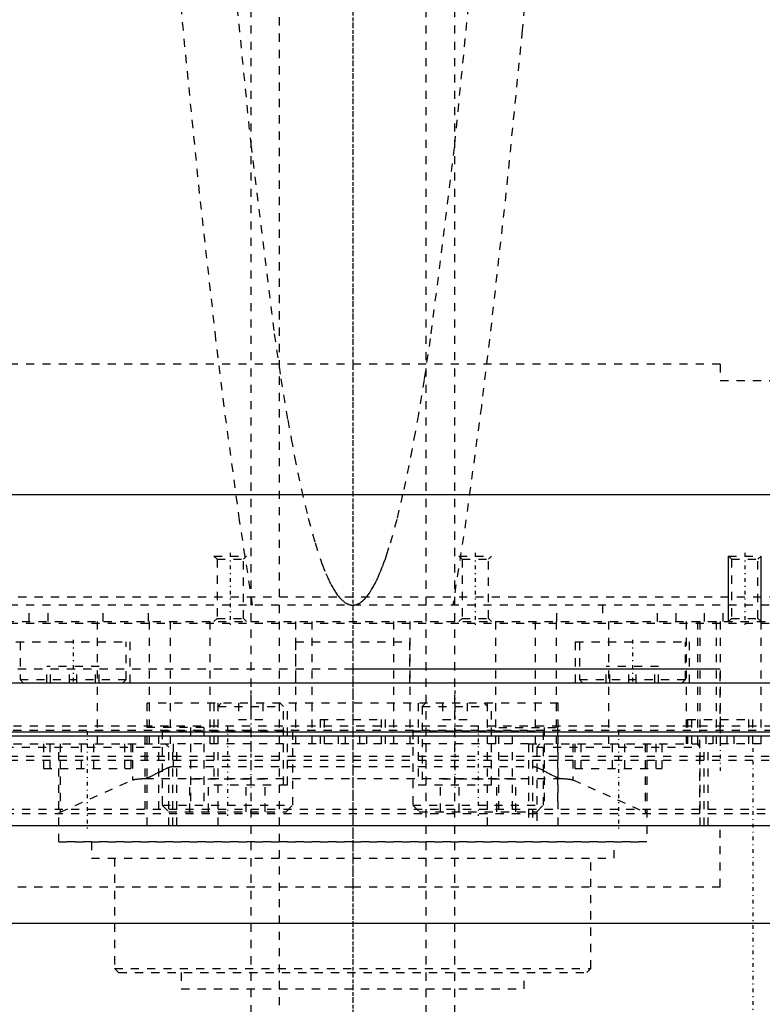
# Model space of a CAD drawing. Extents: x -125 to 125, y -82 to 428.
# Tile 3 of 12: x -41 to 50, y -14 to 106. Entities that reach past the tile are written whole.
import ezdxf

# ---------------------------------------------------------------- set-up
doc = ezdxf.new("R2010")
doc.units = 0
doc.linetypes.add('CENTER', pattern=[1.5, 0.45, -0.5, 0.05, -0.5])
doc.linetypes.add('DASHED', pattern=[2, 1, -1])
for name, color, linetype in [('AM_0', 7, 'CONTINUOUS'), ('AM_10', 7, 'CONTINUOUS'), ('AM_3', 7, 'DASHED'), ('AM_7', 7, 'CENTER')]:
    doc.layers.add(name, color=color, linetype=linetype)

msp = doc.modelspace()

# ---------------------------------------------------------------- linework, layer by layer
at = {"layer": 'AM_0', "color": 7, "linetype": 'CONTINUOUS'}
for p, q in [((120, 48), (-120, 48)), ((-100, 25), (100, 25)), ((-40.35, 25), (-40.35, 25)), ((40.35, 25), (40.35, 25)), ((-54.3, 18.5), (54.3, 18.5)), ((-54.29, 19), (54.29, 19)), ((-68.3, 7.5), (68.3, 7.5)), ((65.59, -4.5), (-65.59, -4.5))]:
    msp.add_line(p, q, dxfattribs=at)
at = {"layer": 'AM_10', "color": 7, "linetype": 'CONTINUOUS'}
for p, q in [((46, 32.5), (46, 40.5)), ((50, 32.5), (50, 40.5))]:
    msp.add_line(p, q, dxfattribs=at)
at = {"layer": 'AM_3', "color": 6, "linetype": 'DASHED'}
for p, q in [((-9, 360.5), (-9, -59.5)), ((9, -59.5), (9, 360.5)), ((-12.5, 345.5), (-12.5, -17.5)), ((12.5, -17.5), (12.5, 345.5)), ((45, 64), (-45, 64)), ((45, 64), (45, 62)), ((45, 62), (65, 62)), ((-13.86, 44.9), (-15.75, 58.84)), ((15.75, 58.84), (13.86, 44.9)), ((-12.26, 34.5), (-13.86, 44.9)), ((13.86, 44.9), (12.26, 34.5)), ((-17, 40.5), (-16.62, 40.12)), ((-17, 40.5), (-13, 40.5)), ((-16.62, 40.12), (-16.62, 32.88)), ((-16.62, 40.12), (-13.38, 40.12)), ((-13.38, 40.12), (-13, 40.5)), ((-13.38, 32.88), (-13.38, 40.12)), ((13, 40.5), (13.38, 40.12)), ((13, 40.5), (17, 40.5)), ((13.38, 40.12), (13.38, 32.88)), ((13.38, 40.12), (16.62, 40.12)), ((16.62, 40.12), (17, 40.5)), ((16.62, 32.88), (16.62, 40.12)), ((46, 40.5), (46.38, 40.12)), ((46, 40.5), (50, 40.5)), ((46.38, 40.12), (46.38, 32.88)), ((46.38, 40.12), (49.62, 40.12)), ((49.62, 40.12), (50, 40.5)), ((49.62, 32.88), (49.62, 40.12)), ((-78.97, 35.5), (78.97, 35.5)), ((79, 34.5), (-79, 34.5)), ((-39.62, 32.5), (-39.62, 34.5)), ((-37.31, 32.5), (-37.31, 34.5)), ((-30.58, 32.5), (-30.58, 34.5)), ((-25, 32.5), (-25, 34.5)), ((25, 32.5), (25, 34.5)), ((30.58, 34.5), (30.58, 32.5)), ((37.31, 32.5), (37.31, 34.5)), ((39.62, 32.5), (39.62, 34.5)), ((43.08, 32.5), (43.08, 34.5)), ((45.38, 32.5), (45.38, 34.5)), ((50, 17.5), (50, 34.5)), ((-16.62, 32.88), (-17, 32.5)), ((-16.62, 32.88), (-13.38, 32.88)), ((-13, 32.5), (-13.38, 32.88)), ((13.38, 32.88), (13, 32.5)), ((13.38, 32.88), (16.62, 32.88)), ((17, 32.5), (16.62, 32.88)), ((46.38, 32.88), (46, 32.5)), ((46.38, 32.88), (49.62, 32.88)), ((50, 32.5), (49.62, 32.88)), ((-78.5, 32.5), (78.5, 32.5)), ((-60, 32.3), (60, 32.3)), ((-31.31, 32.5), (-31.31, 17.5)), ((-24.92, 32.5), (-24.92, 17.5)), ((-22.36, 32.5), (-22.36, 17.5)), ((-17.5, 32.5), (-17.5, 17.5)), ((-7, 32.5), (-7, 17.5)), ((-5, 32.5), (-5, 17.5)), ((5, 32.5), (5, 17.5)), ((7, 32.5), (7, 17.5)), ((17.5, 32.5), (17.5, 17.5)), ((22.36, 32.5), (22.36, 17.5)), ((24.92, 32.5), (24.92, 17.5)), ((31.31, 32.5), (31.31, 17.5)), ((40.83, 32.5), (40.83, 17.5)), ((42.23, 32.5), (42.23, 17.5)), ((42.5, 32.5), (42.5, 19.2)), ((44.5, 32.5), (44.5, 17.5)), ((45, 32.5), (45, 17.5)), ((-41.25, 30), (-27.25, 30)), ((-40.75, 30), (-40.75, 25.4)), ((-27.75, 25.4), (-27.75, 30)), ((-27.25, 25), (-27.25, 30)), ((-7, 30), (-7, 25)), ((-7, 30), (7, 30)), ((7, 25), (7, 30)), ((27.25, 30), (27.25, 25)), ((27.25, 30), (41.25, 30)), ((27.75, 30), (27.75, 25.4)), ((40.75, 25.4), (40.75, 30)), ((41.25, 25), (41.25, 30)), ((-45, 26.7), (45, 26.7)), ((-37.45, 25), (-37.45, 27)), ((-31.05, 27), (-37.45, 27)), ((-37, 25), (-37, 27)), ((-34.7, 25), (-34.7, 27)), ((-33.8, 25), (-33.8, 27)), ((-31.5, 25), (-31.5, 27)), ((-31.05, 25), (-31.05, 27)), ((0, 26.7), (45, 26.7)), ((31.05, 25), (31.05, 27)), ((37.45, 27), (31.05, 27)), ((31.5, 25), (31.5, 27)), ((33.8, 25), (33.8, 27)), ((34.7, 25), (34.7, 27)), ((37, 25), (37, 27)), ((37.45, 25), (37.45, 27)), ((45, 19.2), (45, 26.7)), ((-40.75, 25.4), (-40.35, 25)), ((-40.75, 25.4), (-27.75, 25.4)), ((-28.15, 25), (-27.75, 25.4)), ((27.75, 25.4), (28.15, 25)), ((27.75, 25.4), (40.75, 25.4)), ((40.35, 25), (40.75, 25.4)), ((-25.16, 7.5), (-25.16, 22.5)), ((25.16, 22.5), (-25.16, 22.5)), ((-17, 22.5), (-17, 12.5)), ((-16.1, 22.5), (-16.5, 22.1)), ((-16.5, 7.5), (-16.5, 22.5)), ((-16.5, 22.1), (-8.5, 22.1)), ((-14, 22.5), (-14, 20.5)), ((-12.5, 22.5), (-12.5, 20.5)), ((-11, 22.5), (-11, 20.5)), ((-8.5, 22.1), (-8.9, 22.5)), ((-8.5, 12.5), (-8.5, 22.1)), ((-8, 12.5), (-8, 22.5)), ((8, 22.5), (8, 12.5)), ((8.9, 22.5), (8.5, 22.1)), ((8.5, 22.1), (8.5, 12.5)), ((8.5, 22.1), (16.5, 22.1)), ((11, 22.5), (11, 20.5)), ((12.5, 22.5), (12.5, 20.5)), ((14, 22.5), (14, 20.5)), ((16.5, 22.1), (16.1, 22.5)), ((16.5, 7.5), (16.5, 22.5)), ((17, 12.5), (17, 22.5)), ((25.16, 7.5), (25.16, 22.5)), ((-14, 20.5), (-11, 20.5)), ((-4, 20.5), (-4, 17.5)), ((-4, 20.5), (4, 20.5)), ((-3.5, 20.5), (-3.5, 17.5)), ((3.5, 17.5), (3.5, 20.5)), ((4, 17.5), (4, 20.5)), ((11, 20.5), (14, 20.5)), ((41, 20.5), (41, 17.5)), ((41, 20.5), (49, 20.5)), ((41.5, 20.5), (41.5, 17.5)), ((48.5, 17.5), (48.5, 20.5)), ((49, 17.5), (49, 20.5)), ((-77.57, 19.7), (77.57, 19.7)), ((-18.23, 19.5), (-25.44, 19.5)), ((-25.44, 9.5), (-25.44, 19.5)), ((-23.77, 9.5), (-23.77, 19.5)), ((-19.89, 19.5), (-19.89, 9.5)), ((-18.23, 19.5), (-18.23, 9.5)), ((17.89, 19.5), (25.09, 19.5)), ((17.89, 9.5), (17.89, 19.5)), ((19.55, 9.5), (19.55, 19.5)), ((23.43, 19.5), (23.43, 9.5)), ((25.09, 19.5), (25.09, 9.5)), ((-77.58, 19.2), (77.58, 19.2)), ((-23.25, 19.2), (-23.35, 19.1)), ((-23.35, 19.1), (-23.35, 10)), ((-23.35, 19.1), (-7.35, 19.1)), ((-7.35, 19.1), (-7.45, 19.2)), ((-7.35, 10), (-7.35, 19.1)), ((-1.73, 17.5), (-1.73, 18.5)), ((-0.87, 17.5), (-0.87, 18.5)), ((0.87, 17.5), (0.87, 18.5)), ((1.73, 17.5), (1.73, 18.5)), ((7.45, 19.2), (7.35, 19.1)), ((7.35, 19.1), (7.35, 10)), ((7.35, 19.1), (23.35, 19.1)), ((23.35, 19.1), (23.25, 19.2)), ((23.35, 10), (23.35, 19.1)), ((42.5, 9), (42.5, 19.2)), ((43.27, 17.5), (43.27, 18.5)), ((44.13, 17.5), (44.13, 18.5)), ((45.87, 17.5), (45.87, 18.5)), ((46.73, 17.5), (46.73, 18.5)), ((-43.53, 17.5), (-21.53, 17.5)), ((-42.53, 17.1), (-22.53, 17.1)), ((-37.86, 17.5), (-37.86, 14.5)), ((-37.11, 17.5), (-37.11, 14.5)), ((-36, 5.5), (-36, 17.5)), ((-35.82, 17.5), (-35.82, 9.14)), ((-33.28, 17.5), (-33.28, 14.5)), ((-31.77, 17.5), (-31.77, 14.5)), ((-27.95, 17.5), (-27.95, 14.5)), ((-27.19, 17.5), (-27.19, 14.5)), ((-26.96, 17.5), (-26.96, 13.1)), ((-22.53, 17.1), (-22.93, 17.5)), ((-22.53, 7.5), (-22.53, 17.1)), ((-22.03, 7.5), (-22.03, 17.5)), ((-22, 17.5), (-22, 14.74)), ((21.53, 17.5), (-21.53, 17.5)), ((-21.53, 7.5), (-21.53, 17.5)), ((21.53, 17.5), (21.53, 7.5)), ((21.53, 17.5), (43.53, 17.5)), ((22, 17.5), (22, 14.74)), ((22.03, 17.5), (22.03, 7.5)), ((22.93, 17.5), (22.53, 17.1)), ((22.53, 17.1), (22.53, 7.5)), ((22.53, 17.1), (42.53, 17.1)), ((26.96, 17.5), (26.96, 13.1)), ((27.19, 17.5), (27.19, 14.5)), ((27.95, 17.5), (27.95, 14.5)), ((31.77, 17.5), (31.77, 14.5)), ((33.28, 17.5), (33.28, 14.5)), ((35.82, 17.5), (35.82, 9.14)), ((36, 17.5), (36, 5.5)), ((37.11, 17.5), (37.11, 14.5)), ((37.86, 17.5), (37.86, 14.5)), ((42.53, 17.1), (42.13, 17.5)), ((42.53, 7.5), (42.53, 17.1)), ((43.03, 7.5), (43.03, 17.5)), ((50, 17.5), (43.53, 17.5)), ((43.53, 7.5), (43.53, 17.5)), ((-60, 16), (60, 16)), ((-60, 15.5), (60, 15.5)), ((-37.86, 14.5), (-27.19, 14.5)), ((-22.03, 14.74), (22.03, 14.74)), ((27.19, 14.5), (37.86, 14.5)), ((-25.44, 13.27), (-25.41, 13.27)), ((-25.41, 13.27), (25.41, 13.27)), ((-23.77, 14.01), (-23.35, 14.24)), ((23.35, 14.24), (23.43, 14.2)), ((25.1, 13.38), (25.16, 13.36)), ((-35.82, 9.14), (-26.96, 13.1)), ((-19.97, 9.2), (-19.97, 13.2)), ((-10.73, 13.2), (-19.97, 13.2)), ((-17.66, 9.2), (-17.66, 13.2)), ((-17, 12.5), (-8, 12.5)), ((-13.04, 9.2), (-13.04, 13.2)), ((-10.73, 9.2), (-10.73, 13.2)), ((8, 12.5), (17, 12.5)), ((10.73, 9.2), (10.73, 13.2)), ((19.97, 13.2), (10.73, 13.2)), ((13.04, 9.2), (13.04, 13.2)), ((17.66, 9.2), (17.66, 13.2)), ((19.97, 9.2), (19.97, 13.2)), ((26.96, 13.1), (35.82, 9.14)), ((-23.35, 10), (-22.55, 9.2)), ((-23.35, 10), (-7.35, 10)), ((-8.15, 9.2), (-7.35, 10)), ((7.35, 10), (8.15, 9.2)), ((7.35, 10), (23.35, 10)), ((22.55, 9.2), (23.35, 10)), ((-52.5, 9.5), (52.5, 9.5)), ((-52.5, 9), (52.5, 9)), ((-22.55, 9.2), (-8.15, 9.2)), ((8.15, 9.2), (22.55, 9.2)), ((45, 0), (45, 7.5)), ((45, 0), (45, 7.5)), ((-36, 5.52), (36, 5.52)), ((36, 5.5), (-36, 5.5)), ((-32, 5.5), (-32, 3.5)), ((32, 3.5), (32, 5.5)), ((-32, 3.5), (32, 3.5)), ((-29.18, 3.5), (-29.18, -10)), ((29.17, -10), (29.17, 3.5)), ((-45, 0), (0, 0)), ((0, 0), (45, 0)), ((-29.18, -10), (-28.68, -10.5)), ((-29.18, -10), (29.17, -10)), ((-28.68, -10.5), (28.67, -10.5)), ((-21, -10.5), (-21, -12.5)), ((21, -12.5), (21, -10.5)), ((28.67, -10.5), (29.17, -10)), ((-21, -12.5), (21, -12.5))]:
    msp.add_line(p, q, dxfattribs=at)
for points in [[(-15.75, 58.84, 0), (-16.75, 67.04, 0), (-18.76, 84.96, 0), (-20.75, 104.9, 0), (-21.74, 115.63, 0)], [(-14.95, 115.63, 0), (-12.5, 90.94, 0), (-9.62, 67.74, 0), (-8.79, 62.22, 0), (-7.96, 57.2, 0), (-7.54, 54.88, 0), (-7.13, 52.68, 0), (-6.29, 48.66, 0), (-5.46, 45.14, 0), (-4.62, 42.12, 0), (-3.78, 39.6, 0), (-3.29, 38.36, 0), (-3.15, 38.04, 0), (-3.01, 37.73, 0), (-2.94, 37.59, 0), (-2.87, 37.44, 0), (-2.73, 37.16, 0), (-2.59, 36.89, 0), (-2.52, 36.77, 0), (-2.45, 36.64, 0), (-2.31, 36.41, 0), (-2.17, 36.18, 0), (-2.1, 36.07, 0), (-2.03, 35.97, 0), (-1.89, 35.78, 0), (-1.75, 35.59, 0), (-1.61, 35.43, 0), (-1.47, 35.27, 0), (-1.33, 35.13, 0), (-1.26, 35.07, 0), (-1.19, 35.01, 0), (-1.05, 34.89, 0), (-0.91, 34.8, 0), (-0.83, 34.74, 0), (-0.81, 34.73, 0), (-0.78, 34.72, 0), (-0.77, 34.71, 0), (-0.76, 34.71, 0), (-0.74, 34.69, 0), (-0.71, 34.68, 0), (-0.69, 34.67, 0), (-0.67, 34.66, 0), (-0.64, 34.65, 0), (-0.63, 34.64, 0), (-0.62, 34.64, 0), (-0.6, 34.63, 0), (-0.57, 34.62, 0), (-0.55, 34.61, 0), (-0.53, 34.6, 0), (-0.5, 34.59, 0), (-0.49, 34.59, 0), (-0.48, 34.58, 0), (-0.46, 34.57, 0), (-0.43, 34.57, 0), (-0.42, 34.56, 0), (-0.41, 34.56, 0), (-0.39, 34.55, 0), (-0.36, 34.55, 0), (-0.35, 34.54, 0), (-0.34, 34.54, 0), (-0.32, 34.54, 0), (-0.29, 34.53, 0), (-0.27, 34.53, 0), (-0.25, 34.52, 0), (-0.22, 34.52, 0), (-0.21, 34.52, 0), (-0.2, 34.51, 0), (-0.18, 34.51, 0), (-0.15, 34.51, 0), (-0.13, 34.51, 0), (-0.11, 34.5, 0), (-0.08, 34.5, 0), (-0.07, 34.5, 0), (-0.06, 34.5, 0), (-0.04, 34.5, 0), (-0.01, 34.5, 0), (0, 34.5, 0)], [(0, 34.5, 0), (0.01, 34.5, 0), (0.04, 34.5, 0), (0.06, 34.5, 0), (0.07, 34.5, 0), (0.08, 34.5, 0), (0.11, 34.5, 0), (0.13, 34.51, 0), (0.15, 34.51, 0), (0.18, 34.51, 0), (0.2, 34.51, 0), (0.21, 34.52, 0), (0.22, 34.52, 0), (0.25, 34.52, 0), (0.27, 34.53, 0), (0.29, 34.53, 0), (0.32, 34.54, 0), (0.34, 34.54, 0), (0.35, 34.54, 0), (0.36, 34.55, 0), (0.39, 34.55, 0), (0.41, 34.56, 0), (0.42, 34.56, 0), (0.43, 34.57, 0), (0.46, 34.57, 0), (0.48, 34.58, 0), (0.49, 34.59, 0), (0.5, 34.59, 0), (0.53, 34.6, 0), (0.55, 34.61, 0), (0.57, 34.62, 0), (0.6, 34.63, 0), (0.62, 34.64, 0), (0.63, 34.64, 0), (0.64, 34.65, 0), (0.67, 34.66, 0), (0.69, 34.67, 0), (0.71, 34.68, 0), (0.74, 34.69, 0), (0.76, 34.71, 0), (0.77, 34.71, 0), (0.78, 34.72, 0), (0.81, 34.73, 0), (0.83, 34.74, 0), (0.85, 34.76, 0), (0.88, 34.77, 0), (0.9, 34.79, 0), (0.91, 34.8, 0), (0.92, 34.8, 0), (0.95, 34.82, 0), (0.97, 34.83, 0), (1.05, 34.89, 0), (1.19, 35.01, 0), (1.26, 35.07, 0), (1.33, 35.13, 0), (1.47, 35.27, 0), (1.61, 35.43, 0), (1.75, 35.59, 0), (1.89, 35.78, 0), (2.03, 35.97, 0), (2.1, 36.07, 0), (2.17, 36.18, 0), (2.31, 36.41, 0), (2.45, 36.64, 0), (2.52, 36.77, 0), (2.59, 36.89, 0), (2.73, 37.16, 0), (2.87, 37.44, 0), (2.94, 37.59, 0), (3.01, 37.73, 0), (3.15, 38.04, 0), (3.29, 38.36, 0), (3.43, 38.7, 0), (3.57, 39.05, 0), (3.71, 39.41, 0), (3.78, 39.6, 0), (3.85, 39.79, 0), (3.99, 40.18, 0), (4.13, 40.59, 0), (4.62, 42.12, 0), (5.46, 45.14, 0), (6.29, 48.66, 0), (7.13, 52.68, 0), (7.54, 54.88, 0), (7.96, 57.2, 0), (8.79, 62.22, 0), (9.62, 67.74, 0), (12.5, 90.94, 0), (14.95, 115.63, 0)], [(21.74, 115.63, 0), (20.75, 104.9, 0), (18.76, 84.96, 0), (16.75, 67.04, 0), (15.75, 58.84, 0)], [(-23.35, 14.24, 0), (-23.22, 14.31, 0), (-22.95, 14.44, 0), (-22.79, 14.52, 0), (-22.74, 14.54, 0), (-22.69, 14.56, 0), (-22.67, 14.57, 0), (-22.65, 14.58, 0), (-22.6, 14.6, 0), (-22.55, 14.62, 0), (-22.53, 14.63, 0)], [(-22.53, 14.63, 0), (-22.52, 14.63, 0), (-22.49, 14.64, 0), (-22.46, 14.65, 0), (-22.45, 14.65, 0), (-22.44, 14.66, 0), (-22.41, 14.67, 0), (-22.38, 14.68, 0), (-22.36, 14.68, 0), (-22.33, 14.69, 0), (-22.3, 14.7, 0), (-22.29, 14.7, 0), (-22.27, 14.7, 0), (-22.25, 14.71, 0), (-22.22, 14.72, 0), (-22.19, 14.72, 0), (-22.16, 14.72, 0), (-22.13, 14.73, 0), (-22.12, 14.73, 0), (-22.1, 14.73, 0), (-22.07, 14.73, 0), (-22.04, 14.73, 0), (-22.03, 14.74, 0)], [(22.03, 14.74, 0), (22.04, 14.73, 0), (22.07, 14.73, 0), (22.1, 14.73, 0), (22.12, 14.73, 0), (22.13, 14.73, 0), (22.16, 14.72, 0), (22.19, 14.72, 0), (22.22, 14.72, 0), (22.25, 14.71, 0), (22.27, 14.7, 0), (22.29, 14.7, 0), (22.3, 14.7, 0), (22.33, 14.69, 0), (22.36, 14.68, 0), (22.38, 14.68, 0), (22.41, 14.67, 0), (22.44, 14.66, 0), (22.45, 14.65, 0), (22.46, 14.65, 0), (22.49, 14.64, 0), (22.52, 14.63, 0), (22.53, 14.63, 0)], [(22.53, 14.63, 0), (22.55, 14.62, 0), (22.6, 14.6, 0), (22.65, 14.58, 0), (22.67, 14.57, 0), (22.69, 14.56, 0), (22.74, 14.54, 0), (22.79, 14.52, 0), (22.95, 14.44, 0), (23.22, 14.31, 0), (23.35, 14.24, 0)], [(-26.96, 13.1, 0), (-26.94, 13.1, 0), (-26.91, 13.11, 0), (-26.87, 13.12, 0), (-26.85, 13.13, 0), (-26.83, 13.13, 0), (-26.77, 13.15, 0), (-26.71, 13.16, 0), (-26.65, 13.17, 0), (-26.57, 13.18, 0), (-26.49, 13.19, 0), (-26.45, 13.19, 0), (-26.41, 13.2, 0), (-26.32, 13.21, 0), (-26.22, 13.22, 0), (-26.11, 13.23, 0), (-26, 13.23, 0), (-25.89, 13.24, 0), (-25.83, 13.25, 0), (-25.77, 13.25, 0), (-25.64, 13.26, 0), (-25.51, 13.27, 0), (-25.44, 13.27, 0)], [(-25.41, 13.27, 0), (-25.37, 13.29, 0), (-25.29, 13.31, 0), (-25.2, 13.34, 0), (-25.16, 13.36, 0)], [(-25.16, 13.36, 0), (-25.13, 13.37, 0), (-25.05, 13.4, 0), (-24.98, 13.43, 0), (-24.94, 13.44, 0), (-24.91, 13.46, 0), (-24.83, 13.49, 0), (-24.76, 13.52, 0), (-24.68, 13.56, 0), (-24.61, 13.59, 0), (-24.53, 13.63, 0), (-24.49, 13.65, 0), (-24.45, 13.67, 0), (-24.37, 13.7, 0), (-24.3, 13.74, 0), (-24.22, 13.78, 0), (-24.14, 13.82, 0), (-24.06, 13.87, 0), (-24.02, 13.89, 0), (-23.98, 13.91, 0), (-23.9, 13.95, 0), (-23.82, 13.99, 0), (-23.77, 14.01, 0)], [(23.43, 14.2, 0), (23.48, 14.17, 0), (23.58, 14.12, 0), (23.67, 14.07, 0), (23.72, 14.04, 0), (23.77, 14.02, 0), (23.87, 13.97, 0), (23.96, 13.92, 0), (24.06, 13.87, 0), (24.15, 13.82, 0), (24.24, 13.77, 0), (24.29, 13.75, 0), (24.34, 13.72, 0), (24.43, 13.68, 0), (24.52, 13.63, 0), (24.61, 13.59, 0), (24.7, 13.55, 0), (24.79, 13.51, 0), (24.84, 13.49, 0), (24.88, 13.47, 0), (24.97, 13.43, 0), (25.05, 13.4, 0), (25.1, 13.38, 0)], [(25.16, 13.36, 0), (25.2, 13.34, 0), (25.29, 13.31, 0), (25.37, 13.29, 0), (25.41, 13.27, 0)], [(25.41, 13.27, 0), (25.48, 13.27, 0), (25.61, 13.26, 0), (25.74, 13.25, 0), (25.81, 13.25, 0), (25.87, 13.25, 0), (25.99, 13.24, 0), (26.1, 13.23, 0), (26.2, 13.22, 0), (26.3, 13.21, 0), (26.4, 13.2, 0), (26.44, 13.19, 0), (26.49, 13.19, 0), (26.57, 13.18, 0), (26.64, 13.17, 0), (26.71, 13.16, 0), (26.77, 13.15, 0), (26.82, 13.14, 0), (26.85, 13.13, 0), (26.87, 13.12, 0), (26.91, 13.11, 0), (26.94, 13.1, 0), (26.96, 13.1, 0)], [(-36, 9, 0), (-35.99, 9.02, 0), (-35.95, 9.07, 0), (-35.88, 9.12, 0), (-35.82, 9.14, 0)], [(-36, 8.99, 0), (-36, 8.99, 0), (-36, 8.99, 0), (-36, 8.99, 0), (-36, 9, 0)], [(35.82, 9.14, 0), (35.88, 9.12, 0), (35.95, 9.07, 0), (35.99, 9.02, 0), (36, 9, 0)], [(36, 9, 0), (36, 8.99, 0), (36, 8.99, 0), (36, 8.99, 0), (36, 8.99, 0)]]:
    msp.add_polyline3d(points, dxfattribs=at)
at = {"layer": 'AM_7', "color": 4, "linetype": 'CENTER'}
for p, q in [((0, 386.4), (0, -18.4)), ((0, 381.5), (0, -80.5)), ((0, 247.5), (0, -82.5)), ((-15, 40.9), (-15, 32.1)), ((15, 40.9), (15, 32.1)), ((48, 40.9), (48, 32.1)), ((-34.25, 30.25), (-34.25, 24.75)), ((34.25, 30.25), (34.25, 24.75)), ((0, 27.07), (0, -0.38)), ((-12.5, 24.05), (-12.5, 11.95)), ((12.5, 24.05), (12.5, 11.95)), ((45, 20.8), (45, 14.2)), ((-15.35, 19.7), (-15.35, 8.7)), ((15.35, 19.7), (15.35, 8.7)), ((-32.53, 19.05), (-32.53, 6.95)), ((32.53, 19.05), (32.53, 6.95)), ((49, 17), (49, -82))]:
    msp.add_line(p, q, dxfattribs=at)

doc.saveas('drawing.dxf')
